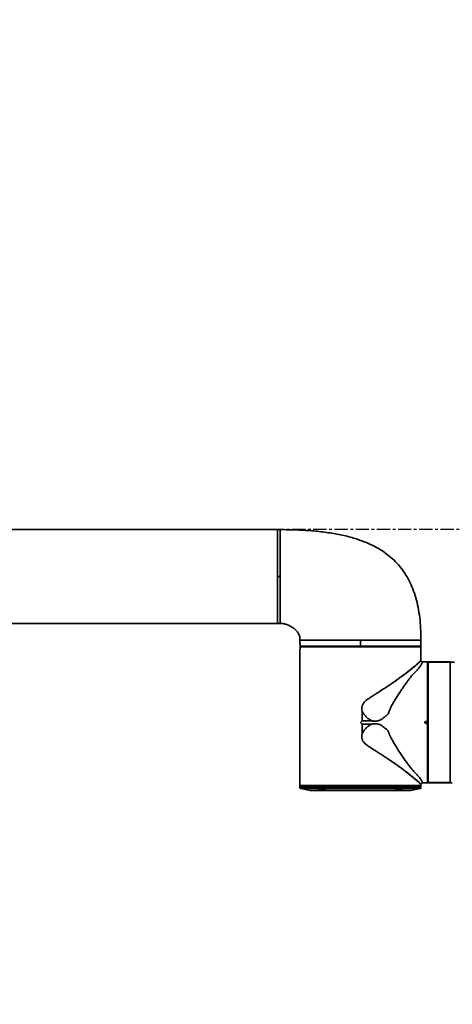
# Model space of a CAD drawing. Header units: millimetres. Extents: x 0 to 420, y 0 to 297.
# Tile 10 of 15: x 248 to 269, y 155 to 203. Entities that reach past the tile are written whole.
import ezdxf

# ---------------------------------------------------------------- set-up
doc = ezdxf.new("R2010")
doc.units = ezdxf.units.MM
doc.linetypes.add('CENTERX2', pattern=[20.32, 12.7, -2.54, 2.54, -2.54])
doc.layers.get('0').update_dxf_attribs({"lineweight": 18})
doc.layers.add('中心线层', color=6, linetype='CENTERX2', lineweight=25)

# ---------------------------------------------------------------- blocks, each defined once
blk = doc.blocks.new('SW_CENTERMARKSYMBOL_4')
at = {"layer": '中心线层', "color": 0}
blk.add_line((-1, 0), (-1400.5, 0), dxfattribs=at)
blk = doc.blocks.new('2')
at = {"color": 0, "linetype": 'Continuous', "lineweight": 35}
for p, q in [((-38.935, 0), (-61.55, 0)), ((-38.935, 0), (-38.935, -4.19856)), ((-38.925, -0.375), (-38.935, -0.375)), ((-38.79987, 0), (-38.925, 0)), ((-38.925, -2.25), (-38.925, 0)), ((-38.8, 0), (-38.8, -2.25)), ((-38.925, -2.25), (-38.8, -2.25)), ((-38.925, -4.5), (-38.925, -2.25)), ((-38.8, -2.25), (-38.8, -4.5)), ((-38.935, -3.8738), (-38.925, -3.8738)), ((-38.935, -4.125), (-38.925, -4.125)), ((-38.935, -4.19856), (-38.935, -4.5)), ((-61.55, -4.5), (-38.935, -4.5)), ((-38.925, -4.5), (-38.79987, -4.5)), ((-37.85, -5.29987), (-37.85, -5.46501)), ((-37.84957, -5.59), (-37.84957, -5.515)), ((-37.82473, -5.60015), (-37.82473, -5.6)), ((-37.82473, -5.6), (-37.7, -5.6)), ((-37.7, -5.59), (-37.7, -5.6)), ((-34.95, -5.59), (-34.95, -5.3)), ((-32.2, -5.6), (-32.2, -5.59)), ((-32.2, -5.6), (-32.07527, -5.6)), ((-32.07527, -5.60015), (-32.07527, -5.6)), ((-32.05, -5.59), (-32.05, -5.29987)), ((-37.85, -5.755), (-37.84995, -5.7518)), ((-37.85, -5.755), (-37.85, -12.27485)), ((-32.05032, -5.71343), (-32.05032, -5.73616)), ((-32.05, -5.755), (-32.05, -5.75484)), ((-32.05, -6.27588), (-32.05, -5.755)), ((-31.73515, -6.35), (-31.97052, -6.35)), ((-31.71015, -6.375), (-31.73515, -6.35)), ((-31.73515, -9.20524), (-31.73515, -6.35)), ((-31.71, -6.375), (-31.71015, -6.375)), ((-31.71015, -6.375), (-31.71015, -9.21065)), ((-31.71, -6.375), (-31.71, -9.21065)), ((-31.7, -6.5), (-31.71, -6.5)), ((-30.65, -6.35), (-31.7, -6.35)), ((-31.7, -6.35), (-31.7, -12.13126)), ((-30.65, -6.36396), (-31.7, -6.36396)), ((-30.65, -6.35), (-30.65, -6.36861)), ((-30.65, -6.36861), (-30.65, -12.15001)), ((-33.49387, -7.40954), (-33.49794, -7.41231)), ((-34.87385, -9.17385), (-34.87385, -8.70235)), ((-34.87385, -9.17385), (-34.40652, -9.17385)), ((-34.40652, -9.32615), (-34.87385, -9.32615)), ((-34.87385, -9.79765), (-34.87385, -9.32615)), ((-31.865, -9.25083), (-31.865, -9.24917)), ((-31.86, -9.25083), (-31.865, -9.25083)), ((-31.86, -9.24917), (-31.86, -9.25083)), ((-31.85509, -9.24917), (-31.86, -9.24917)), ((-31.85509, -9.25083), (-31.86, -9.25083)), ((-31.85509, -9.24917), (-31.85509, -9.25083)), ((-31.82334, -9.21186), (-31.71286, -9.20993)), ((-31.71015, -9.21488), (-31.82334, -9.21686)), ((-31.82334, -9.28314), (-31.71015, -9.28512)), ((-31.71286, -9.29007), (-31.82334, -9.28814)), ((-31.73515, -12.15), (-31.73515, -9.29476)), ((-31.71015, -9.21065), (-31.71015, -9.21488)), ((-31.71, -9.21065), (-31.71015, -9.21065)), ((-31.71015, -9.28512), (-31.71015, -9.21488)), ((-31.71, -9.21488), (-31.71015, -9.21488)), ((-31.71015, -9.28512), (-31.71015, -9.28935)), ((-31.71, -9.28512), (-31.71015, -9.28512)), ((-31.71015, -9.28935), (-31.71015, -12.125)), ((-31.71, -9.28935), (-31.71015, -9.28935)), ((-31.71, -9.21065), (-31.71, -9.21488)), ((-31.71, -9.28512), (-31.71, -9.21488)), ((-31.71, -9.28512), (-31.71, -9.28935)), ((-31.71, -9.28935), (-31.71, -12.125)), ((-33.49906, -11.08693), (-33.49828, -11.08746)), ((-31.7, -11.63157), (-31.71, -11.63157)), ((-37.85, -12.27485), (-37.825, -12.29985)), ((-32.075, -12.29985), (-32.05, -12.27485)), ((-32.05, -12.27485), (-32.05, -12.22412)), ((-31.97052, -12.15), (-31.88515, -12.15)), ((-31.73515, -12.15), (-31.71015, -12.125)), ((-31.71015, -12.125), (-31.71, -12.125)), ((-31.71, -12), (-31.7, -12)), ((-31.7, -12.13604), (-30.65, -12.13604)), ((-31.7, -12.15), (-30.65, -12.15)), ((-37.85, -12.3), (-37.85, -12.37401)), ((-37.85, -12.37401), (-32.89939, -12.37401)), ((-37.825, -12.29985), (-37.825, -12.3)), ((-34.95, -12.29985), (-37.825, -12.29985)), ((-37.80981, -12.42304), (-37.35627, -12.51375)), ((-37.35627, -12.51375), (-33.24851, -12.51375)), ((-37.34646, -12.51472), (-32.55354, -12.51472)), ((-36.64122, -12.4878), (-36.64017, -12.48989)), ((-32.075, -12.29985), (-34.95, -12.29985)), ((-33.24851, -12.51375), (-32.54373, -12.51375)), ((-32.89939, -12.37401), (-32.05, -12.37401)), ((-32.54373, -12.51375), (-32.0902, -12.42304)), ((-32.075, -12.3), (-32.075, -12.29985)), ((-32.05, -12.37401), (-32.05, -12.3))]:
    blk.add_line(p, q, dxfattribs=at)
for points in [[(-37.84966, -5.62515), (-37.84967, -5.67458), (-37.84968, -5.71343)], [(-32.05035, -5.62515), (-32.06259, -5.62515), (-32.09228, -5.62515), (-32.13925, -5.62515), (-32.20321, -5.62515), (-32.28378, -5.62515), (-32.38046, -5.62515), (-32.49267, -5.62515), (-32.61974, -5.62515), (-32.76089, -5.62515), (-32.91528, -5.62515), (-33.08196, -5.62515), (-33.25994, -5.62515), (-33.44814, -5.62515), (-33.64541, -5.62515), (-33.85056, -5.62515), (-34.06237, -5.62515), (-34.27954, -5.62515), (-34.50076, -5.62515), (-34.7247, -5.62515), (-34.95, -5.62515), (-35.1753, -5.62515), (-35.39924, -5.62515), (-35.62046, -5.62515), (-35.83763, -5.62515), (-36.04944, -5.62515), (-36.2546, -5.62515), (-36.45187, -5.62515), (-36.64006, -5.62515), (-36.81804, -5.62515), (-36.98473, -5.62515), (-37.13911, -5.62515), (-37.28026, -5.62515), (-37.40733, -5.62515), (-37.51954, -5.62515), (-37.61623, -5.62515), (-37.69679, -5.62515), (-37.76075, -5.62515), (-37.80772, -5.62515), (-37.83742, -5.62515), (-37.84966, -5.62515)], [(-37.84957, -5.59), (-37.8358, -5.59), (-37.80274, -5.59), (-37.75063, -5.59), (-37.6798, -5.59), (-37.59073, -5.59), (-37.48401, -5.59), (-37.36037, -5.59), (-37.22061, -5.59), (-37.06569, -5.59), (-36.89663, -5.59), (-36.71456, -5.59), (-36.5207, -5.59), (-36.31634, -5.59), (-36.10285, -5.59), (-35.88167, -5.59), (-35.65425, -5.59), (-35.42213, -5.59), (-35.18686, -5.59), (-34.95, -5.59)], [(-37.84465, -5.62008), (-37.83501, -5.61044), (-37.82743, -5.60286)], [(-32.07527, -5.6), (-32.08757, -5.6), (-32.11811, -5.6), (-32.1667, -5.6), (-32.23303, -5.6), (-32.31667, -5.6), (-32.41709, -5.6), (-32.53366, -5.6), (-32.66562, -5.6), (-32.81214, -5.6), (-32.97229, -5.6), (-33.14504, -5.6), (-33.3293, -5.6), (-33.52388, -5.6), (-33.72755, -5.6), (-33.93901, -5.6), (-34.15691, -5.6), (-34.37987, -5.6), (-34.60646, -5.6), (-34.83525, -5.6), (-35.06476, -5.6), (-35.29354, -5.6), (-35.52013, -5.6), (-35.74309, -5.6), (-35.96099, -5.6), (-36.17245, -5.6), (-36.37612, -5.6), (-36.57071, -5.6), (-36.75496, -5.6), (-36.92771, -5.6), (-37.08786, -5.6), (-37.23438, -5.6), (-37.36634, -5.6), (-37.48291, -5.6), (-37.58334, -5.6), (-37.66698, -5.6), (-37.7333, -5.6), (-37.78189, -5.6), (-37.81243, -5.6), (-37.82473, -5.6)], [(-37.82473, -5.60015), (-37.81243, -5.60015), (-37.78189, -5.60015), (-37.7333, -5.60015), (-37.66698, -5.60015), (-37.58334, -5.60015), (-37.48291, -5.60015), (-37.36634, -5.60015), (-37.23438, -5.60015), (-37.08786, -5.60015), (-36.92771, -5.60015), (-36.75496, -5.60015), (-36.57071, -5.60015), (-36.37612, -5.60015), (-36.17245, -5.60015), (-35.96099, -5.60015), (-35.74309, -5.60015), (-35.52013, -5.60015), (-35.29354, -5.60015), (-35.06476, -5.60015), (-34.83525, -5.60015), (-34.60646, -5.60015), (-34.37987, -5.60015), (-34.15691, -5.60015), (-33.93901, -5.60015), (-33.72755, -5.60015), (-33.52388, -5.60015), (-33.3293, -5.60015), (-33.14504, -5.60015), (-32.97229, -5.60015), (-32.81214, -5.60015), (-32.66562, -5.60015), (-32.53366, -5.60015), (-32.41709, -5.60015), (-32.31667, -5.60015), (-32.23303, -5.60015), (-32.1667, -5.60015), (-32.11811, -5.60015), (-32.08757, -5.60015), (-32.07527, -5.60015)], [(-34.95, -5.6), (-35.17136, -5.6), (-35.39133, -5.6), (-35.6085, -5.6), (-35.82151, -5.6), (-36.02901, -5.6), (-36.22969, -5.6), (-36.42227, -5.6), (-36.60555, -5.6), (-36.77837, -5.6), (-36.93962, -5.6), (-37.08829, -5.6), (-37.22345, -5.6), (-37.34423, -5.6), (-37.44987, -5.6), (-37.53971, -5.6), (-37.61318, -5.6), (-37.66981, -5.6), (-37.70924, -5.6), (-37.73123, -5.6), (-37.73563, -5.6), (-37.72243, -5.6), (-37.7, -5.6)], [(-34.95, -5.59), (-34.72247, -5.59), (-34.49634, -5.59), (-34.27301, -5.59), (-34.05385, -5.59), (-33.84022, -5.59), (-33.63343, -5.59), (-33.43475, -5.59), (-33.24542, -5.59), (-33.0666, -5.59), (-32.89939, -5.59), (-32.74482, -5.59), (-32.60385, -5.59), (-32.47735, -5.59), (-32.36608, -5.59), (-32.27075, -5.59), (-32.19194, -5.59), (-32.13013, -5.59), (-32.0857, -5.59), (-32.05894, -5.59), (-32.05, -5.59)], [(-32.2, -5.6), (-32.17758, -5.6), (-32.16437, -5.6), (-32.16877, -5.6), (-32.19076, -5.6), (-32.23019, -5.6), (-32.28683, -5.6), (-32.36029, -5.6), (-32.45013, -5.6), (-32.55577, -5.6), (-32.67656, -5.6), (-32.81171, -5.6), (-32.96038, -5.6), (-33.12164, -5.6), (-33.29445, -5.6), (-33.47773, -5.6), (-33.67031, -5.6), (-33.87099, -5.6), (-34.07849, -5.6), (-34.2915, -5.6), (-34.50867, -5.6), (-34.72864, -5.6), (-34.95, -5.6)], [(-32.07257, -5.60286), (-32.06293, -5.6125), (-32.05535, -5.62008)], [(-32.05032, -5.71343), (-32.05033, -5.66399), (-32.05035, -5.62515)], [(-31.82343, -9.20679), (-31.77399, -9.20592), (-31.73515, -9.20524)], [(-31.73515, -9.29476), (-31.78458, -9.29389), (-31.82343, -9.29321)], [(-31.73008, -9.21023), (-31.7823, -9.21114), (-31.82334, -9.21186)], [(-31.82334, -9.28814), (-31.77111, -9.28905), (-31.73008, -9.28977)], [(-31.71286, -9.20993), (-31.7225, -9.2101), (-31.73008, -9.21023)], [(-31.73008, -9.28977), (-31.72043, -9.28994), (-31.71286, -9.29007)], [(-37.85, -12.27485), (-37.84106, -12.27485), (-37.8143, -12.27485), (-37.76987, -12.27485), (-37.70806, -12.27485), (-37.62925, -12.27485), (-37.53392, -12.27485), (-37.42266, -12.27485), (-37.29615, -12.27485), (-37.15518, -12.27485), (-37.00061, -12.27485), (-36.8334, -12.27485), (-36.65458, -12.27485), (-36.46525, -12.27485), (-36.26657, -12.27485), (-36.05978, -12.27485), (-35.84615, -12.27485), (-35.62699, -12.27485), (-35.40366, -12.27485), (-35.17753, -12.27485), (-34.95, -12.27485)], [(-34.95, -12.27485), (-34.72247, -12.27485), (-34.49634, -12.27485), (-34.27301, -12.27485), (-34.05385, -12.27485), (-33.84022, -12.27485), (-33.63343, -12.27485), (-33.43475, -12.27485), (-33.24542, -12.27485), (-33.0666, -12.27485), (-32.89939, -12.27485), (-32.74482, -12.27485), (-32.60385, -12.27485), (-32.47735, -12.27485), (-32.36608, -12.27485), (-32.27075, -12.27485), (-32.19194, -12.27485), (-32.13013, -12.27485), (-32.0857, -12.27485), (-32.05894, -12.27485), (-32.05, -12.27485)], [(-37.825, -12.3), (-37.84106, -12.3), (-37.85, -12.3), (-37.84106, -12.3), (-37.8143, -12.3), (-37.76987, -12.3), (-37.70806, -12.3), (-37.62925, -12.3), (-37.53392, -12.3), (-37.42266, -12.3), (-37.29615, -12.3), (-37.15518, -12.3), (-37.00061, -12.3), (-36.8334, -12.3), (-36.65458, -12.3), (-36.46525, -12.3), (-36.26657, -12.3), (-36.05978, -12.3), (-35.84615, -12.3), (-35.62699, -12.3), (-35.40366, -12.3), (-35.17753, -12.3), (-34.95, -12.3), (-34.72247, -12.3), (-34.49634, -12.3), (-34.27301, -12.3), (-34.05385, -12.3), (-33.84022, -12.3), (-33.63343, -12.3), (-33.43475, -12.3), (-33.24542, -12.3), (-33.0666, -12.3), (-32.89939, -12.3)], [(-37.80981, -12.42304), (-37.80099, -12.42304), (-37.7746, -12.42304), (-37.73079, -12.42304), (-37.66984, -12.42304), (-37.59212, -12.42304), (-37.49811, -12.42304), (-37.38839, -12.42304), (-37.26363, -12.42304), (-37.12462, -12.42304), (-36.97219, -12.42304), (-36.8073, -12.42304), (-36.63095, -12.42304), (-36.44425, -12.42304), (-36.24833, -12.42304), (-36.0444, -12.42304), (-35.83373, -12.42304), (-35.61761, -12.42304), (-35.39737, -12.42304), (-35.17438, -12.42304), (-34.95, -12.42304), (-34.72562, -12.42304), (-34.50263, -12.42304), (-34.28239, -12.42304), (-34.06627, -12.42304), (-33.8556, -12.42304), (-33.65168, -12.42304), (-33.45576, -12.42304), (-33.26905, -12.42304), (-33.09271, -12.42304), (-32.92781, -12.42304), (-32.77539, -12.42304), (-32.63637, -12.42304), (-32.51162, -12.42304), (-32.40189, -12.42304), (-32.30788, -12.42304), (-32.23016, -12.42304), (-32.16921, -12.42304), (-32.1254, -12.42304), (-32.09901, -12.42304), (-32.0902, -12.42304)], [(-32.89939, -12.3), (-32.74482, -12.3), (-32.60385, -12.3), (-32.47735, -12.3), (-32.36608, -12.3), (-32.27075, -12.3), (-32.19194, -12.3), (-32.13013, -12.3), (-32.0857, -12.3), (-32.05894, -12.3), (-32.05, -12.3), (-32.05894, -12.3), (-32.075, -12.3)]]:
    blk.add_lwpolyline(points, dxfattribs=at)
at = {"color": 0, "linetype": 'CENTERX2', "lineweight": 18}
blk.add_arc((0.05, 0), 70, 95, 85, dxfattribs=at)
at = {"color": 0, "linetype": 'Continuous', "lineweight": 35}
for centre, radius, start, end in [((-31.8634, -12.25232), 3.00316, 89.935241, 90.030593), ((-27.85006, -9.14164), 3.9739, 180.939286, 181.012452), ((-27.50542, -9.36423), 4.31859, 178.990468, 179.057794), ((-31.75162, -9.21436), 0.07177, 178.003975, 181.996025), ((-31.75161, -9.28564), 0.07177, 178.004126, 181.995874), ((-37.8, -12.37401), 0.05, 180, 258.690068), ((-37.34646, -12.46472), 0.05, 258.690068, 270), ((-32.55354, -12.46472), 0.05, 270, 281.309932), ((-32.1, -12.37401), 0.05, 281.309932, 0)]:
    blk.add_arc(centre, radius, start, end, dxfattribs=at)
for points, knots in [([(-38.8, 0), (-38.52431, -0.00273), (-37.99071, -0.00802), (-37.21748, -0.05641), (-36.49833, -0.1377), (-35.83301, -0.25634), (-35.261, -0.40378), (-34.77513, -0.57214), (-34.36591, -0.75204), (-33.98971, -0.95971), (-33.64658, -1.19629), (-33.33665, -1.46284), (-33.06005, -1.76034), (-32.81692, -2.08965), (-32.60729, -2.45157), (-32.43106, -2.84688), (-32.28904, -3.27365), (-32.1801, -3.73216), (-32.1039, -4.22292), (-32.05732, -4.74944), (-32.05249, -5.11257), (-32.05, -5.3)], [0, 0, 0, 0, 0.82716327, 1.60098594, 2.3235513, 2.99769315, 3.62722961, 4.09388784, 4.5392075, 4.96690724, 5.38136801, 5.78759184, 6.19108471, 6.59767745, 7.01327525, 7.44362757, 7.89412288, 8.36093724, 8.85606848, 9.3831753, 9.94546509, 9.94546509, 9.94546509, 9.94546509]), ([(-38.8, -4.5), (-38.7498, -4.50175), (-38.64336, -4.50545), (-38.48252, -4.55194), (-38.31967, -4.62248), (-38.16505, -4.71867), (-38.02836, -4.8366), (-37.92143, -4.97441), (-37.84986, -5.13194), (-37.84995, -5.244), (-37.85, -5.3)], [0, 0, 0, 0, 0.15039578, 0.31887227, 0.49872167, 0.68257335, 0.86375675, 1.03774954, 1.20438901, 1.37086718, 1.37086718, 1.37086718, 1.37086718]), ([(-37.85, -5.3), (-37.84521, -5.3), (-37.83564, -5.3), (-37.7586, -5.3), (-37.63707, -5.3), (-37.46861, -5.3), (-37.25732, -5.3), (-37.00647, -5.3), (-36.72046, -5.3), (-36.40415, -5.3), (-36.06296, -5.3), (-35.70272, -5.3), (-35.32961, -5.3), (-35.07654, -5.3), (-34.95, -5.3)], [0, 0, 0, 0, 0.24166675, 0.48333341, 0.72499986, 0.96666692, 1.2083331, 1.45000021, 1.69166736, 1.93333329, 2.1750012, 2.41666661, 2.65833326, 2.90000141, 2.90000141, 2.90000141, 2.90000141]), ([(-37.84957, -5.515), (-37.84958, -5.50935), (-37.8496, -5.50018), (-37.84969, -5.48832), (-37.84979, -5.47931), (-37.84988, -5.47224), (-37.84996, -5.46654), (-37.85004, -5.46429), (-37.84995, -5.4654), (-37.84995, -5.46784), (-37.84995, -5.46785)], [0, 0, 0, 0, 0.0093708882, 0.0151859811, 0.0217419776, 0.0282913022, 0.0341010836, 0.0434638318, 0.0528386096, 0.0528505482, 0.0528505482, 0.0528505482, 0.0528505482]), ([(-37.84966, -5.62515), (-37.84963, -5.62512), (-37.84959, -5.62506), (-37.84905, -5.6245), (-37.84795, -5.62339), (-37.84635, -5.62178), (-37.84522, -5.62064), (-37.84465, -5.62008)], [0, 0, 0, 0, 0.00089218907, 0.00178687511, 0.0035615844, 0.00534083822, 0.00712400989, 0.00712400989, 0.00712400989, 0.00712400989]), ([(-37.82743, -5.60286), (-37.82688, -5.60231), (-37.82595, -5.60139), (-37.82509, -5.60051), (-37.82473, -5.60015)], [0, 0, 0, 0, 0.00225466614, 0.00382539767, 0.00382539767, 0.00382539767, 0.00382539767]), ([(-37.82473, -5.6), (-37.82436, -5.6), (-37.8236, -5.6), (-37.82264, -5.6), (-37.82248, -5.6), (-37.82239, -5.6)], [0, 0, 0, 0, 0.00064870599, 0.00131949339, 0.00234544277, 0.00234544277, 0.00234544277, 0.00234544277]), ([(-37.82239, -5.6), (-37.82243, -5.6), (-37.8225, -5.6), (-37.82321, -5.6), (-37.82416, -5.6), (-37.82473, -5.6)], [0, 0, 0, 0, 0.00064921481, 0.00131927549, 0.00234544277, 0.00234544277, 0.00234544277, 0.00234544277]), ([(-34.95, -5.3), (-34.82346, -5.3), (-34.57039, -5.3), (-34.19728, -5.3), (-33.83704, -5.3), (-33.49585, -5.3), (-33.17954, -5.3), (-32.89353, -5.3), (-32.64268, -5.3), (-32.43139, -5.3), (-32.26293, -5.3), (-32.1414, -5.3), (-32.06437, -5.3), (-32.05479, -5.3), (-32.05, -5.3)], [0, 0, 0, 0, 0.24166615, 0.48333271, 0.72499981, 0.96666593, 1.20833175, 1.44999881, 1.69166582, 1.9333319, 2.17499887, 2.41666521, 2.65833177, 2.89999843, 2.89999843, 2.89999843, 2.89999843]), ([(-32.07527, -5.6), (-32.07564, -5.6), (-32.0764, -5.6), (-32.07736, -5.6), (-32.07752, -5.6), (-32.07762, -5.6)], [0, 0, 0, 0, 0.00064861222, 0.00131930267, 0.00234544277, 0.00234544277, 0.00234544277, 0.00234544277]), ([(-32.07762, -5.6), (-32.07758, -5.6), (-32.0775, -5.6), (-32.07679, -5.6), (-32.07584, -5.6), (-32.07527, -5.6)], [0, 0, 0, 0, 0.00064928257, 0.00131941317, 0.00234544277, 0.00234544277, 0.00234544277, 0.00234544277]), ([(-32.07527, -5.60015), (-32.07492, -5.60051), (-32.07405, -5.60139), (-32.07312, -5.60231), (-32.07257, -5.60286)], [0, 0, 0, 0, 0.00157073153, 0.00382539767, 0.00382539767, 0.00382539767, 0.00382539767]), ([(-32.05535, -5.62008), (-32.05476, -5.62066), (-32.05363, -5.6218), (-32.05229, -5.62314), (-32.05139, -5.62406), (-32.05082, -5.62464), (-32.05041, -5.62507), (-32.05037, -5.62512), (-32.05035, -5.62515)], [0, 0, 0, 0, 0.00184173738, 0.00355349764, 0.00447433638, 0.00535526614, 0.00626912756, 0.00712412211, 0.00712412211, 0.00712412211, 0.00712412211]), ([(-37.84968, -5.71343), (-37.84969, -5.71891), (-37.84971, -5.72986), (-37.84984, -5.74359), (-37.84997, -5.75314), (-37.84999, -5.75438), (-37.85, -5.755)], [0, 0, 0, 0, 0.0104248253, 0.0207928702, 0.0311806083, 0.0415766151, 0.0415766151, 0.0415766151, 0.0415766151]), ([(-32.05, -5.755), (-32.05001, -5.75436), (-32.05003, -5.75308), (-32.05016, -5.74356), (-32.05029, -5.72985), (-32.05031, -5.7189), (-32.05032, -5.71343)], [0, 0, 0, 0, 0.010425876, 0.0207940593, 0.0311814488, 0.0415766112, 0.0415766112, 0.0415766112, 0.0415766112]), ([(-31.97052, -6.35), (-31.97121, -6.35172), (-31.97258, -6.35515), (-31.98344, -6.38255), (-32.00398, -6.42588), (-32.03828, -6.48576), (-32.08878, -6.5607), (-32.14765, -6.63612), (-32.20782, -6.70652), (-32.26319, -6.76783), (-32.32429, -6.83283), (-32.39159, -6.90003), (-32.46458, -6.97667), (-32.53546, -7.06628), (-32.61305, -7.16639), (-32.6922, -7.27238), (-32.78149, -7.39499), (-32.88188, -7.53721), (-32.99319, -7.6999), (-33.10824, -7.873), (-33.22224, -8.0522), (-33.33423, -8.23413), (-33.43152, -8.40357), (-33.52237, -8.5611), (-33.56773, -8.69227), (-33.60074, -8.79917), (-33.64032, -8.85807), (-33.67964, -8.89859), (-33.71231, -8.92608), (-33.74906, -8.94864), (-33.78547, -8.98024), (-33.82534, -9.015), (-33.86931, -9.0514), (-33.92228, -9.09087), (-33.98683, -9.1307), (-34.06632, -9.16387), (-34.15056, -9.1822), (-34.26467, -9.19001), (-34.34989, -9.1803), (-34.40652, -9.17385)], [0, 0, 0, 0, 0.16375914, 0.32614884, 0.48650874, 0.65153602, 0.81107458, 0.971397, 1.06713846, 1.16445452, 1.26195252, 1.3602296, 1.45742174, 1.5784982, 1.69938831, 1.81753189, 1.94157611, 2.10185877, 2.2635554, 2.42937266, 2.6006937, 2.76007677, 2.9177021, 3.04015122, 3.16209097, 3.22275451, 3.28387529, 3.31388768, 3.34509204, 3.37599835, 3.40687177, 3.44914543, 3.4904622, 3.53017356, 3.59178495, 3.6537659, 3.71512454, 3.77707142, 3.89978512, 3.89978512, 3.89978512, 3.89978512]), ([(-33.49387, -7.40954), (-33.44088, -7.37294), (-33.34037, -7.30351), (-33.19478, -7.19998), (-33.05843, -7.10115), (-32.92259, -7.00029), (-32.79398, -6.90271), (-32.67295, -6.80883), (-32.56556, -6.72361), (-32.45501, -6.63401), (-32.34495, -6.5426), (-32.24118, -6.45368), (-32.15747, -6.37981), (-32.09584, -6.32345), (-32.05704, -6.2844), (-32.05238, -6.27867), (-32.05013, -6.27588)], [0, 0, 0, 0, 0.12119079, 0.22986695, 0.34842221, 0.45984429, 0.58348036, 0.70130906, 0.81338464, 0.91977259, 1.07505285, 1.227761, 1.37955865, 1.53371838, 1.6900566, 1.8376245, 1.8376245, 1.8376245, 1.8376245]), ([(-32.05093, -6.27858), (-32.05248, -6.28097), (-32.05607, -6.28651), (-32.06848, -6.30422), (-32.08657, -6.32666), (-32.10821, -6.35037), (-32.13567, -6.3777), (-32.16652, -6.40637), (-32.20268, -6.43859), (-32.24676, -6.47682), (-32.29458, -6.5173), (-32.344, -6.55833), (-32.39282, -6.59835), (-32.46342, -6.6554), (-32.55998, -6.73204), (-32.67931, -6.82457), (-32.80727, -6.92152), (-32.95069, -7.02795), (-33.11594, -7.14754), (-33.30086, -7.27808), (-33.43038, -7.3663), (-33.49387, -7.40954)], [0, 0, 0, 0, 0.06991254, 0.1619642, 0.2303592, 0.30443939, 0.37570568, 0.44917471, 0.51106984, 0.5879392, 0.68018343, 0.73424802, 0.79971796, 0.87683578, 1.0004785, 1.1352862, 1.25630248, 1.3785175, 1.53435881, 1.68895731, 1.83761436, 1.83761436, 1.83761436, 1.83761436]), ([(-32.04996, -6.276), (-32.05001, -6.2761), (-32.0501, -6.27631), (-32.05066, -6.27783), (-32.05093, -6.27858)], [0, 0, 0, 0, 0.00139652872, 0.00275615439, 0.00275615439, 0.00275615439, 0.00275615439]), ([(-32.04996, -6.276), (-32.0475, -6.28558), (-32.04264, -6.30455), (-32.02416, -6.32777), (-31.99963, -6.34455), (-31.98032, -6.34817), (-31.97052, -6.35)], [0, 0, 0, 0, 0.029452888, 0.058293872, 0.087133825, 0.116805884, 0.116805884, 0.116805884, 0.116805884]), ([(-30.45, -6.36381), (-30.4873, -6.35902), (-30.55372, -6.3505), (-30.62066, -6.35015), (-30.65, -6.35)], [0, 0, 0, 0, 0.112697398, 0.200666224, 0.200666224, 0.200666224, 0.200666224]), ([(-33.49794, -7.41231), (-33.52798, -7.43282), (-33.58926, -7.47467), (-33.68515, -7.53906), (-33.78631, -7.60619), (-33.88699, -7.67218), (-33.99132, -7.73989), (-34.10121, -7.81044), (-34.20954, -7.87922), (-34.30976, -7.94253), (-34.39682, -7.99777), (-34.48303, -8.05364), (-34.56745, -8.11033), (-34.64995, -8.1695), (-34.7189, -8.22531), (-34.77351, -8.2787), (-34.82797, -8.34508), (-34.87439, -8.44433), (-34.88683, -8.5741), (-34.87818, -8.65958), (-34.87385, -8.70235)], [0, 0, 0, 0, 0.11704016, 0.23879146, 0.36525712, 0.49643593, 0.61030379, 0.74522093, 0.89159074, 0.99501724, 1.09809919, 1.19695044, 1.29795128, 1.39681923, 1.49433879, 1.55693314, 1.61949478, 1.74430074, 1.86939365, 1.99470906, 1.99470906, 1.99470906, 1.99470906]), ([(-34.87385, -8.70235), (-34.84784, -8.74965), (-34.79514, -8.84548), (-34.68723, -8.97285), (-34.55897, -9.0876), (-34.4579, -9.14478), (-34.40652, -9.17385)], [0, 0, 0, 0, 0.161682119, 0.327566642, 0.498489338, 0.675220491, 0.675220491, 0.675220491, 0.675220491]), ([(-34.95, -9.25), (-34.93578, -9.23578), (-34.9104, -9.2104), (-34.88502, -9.18502), (-34.87385, -9.17385)], [0, 0, 0, 0, 0.060310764, 0.107694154, 0.107694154, 0.107694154, 0.107694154]), ([(-34.87385, -9.32615), (-34.88806, -9.31194), (-34.91345, -9.28656), (-34.93883, -9.26117), (-34.95, -9.25)], [0, 0, 0, 0, 0.060308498, 0.107693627, 0.107693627, 0.107693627, 0.107693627]), ([(-34.40652, -9.32615), (-34.45782, -9.35518), (-34.5588, -9.4123), (-34.68703, -9.52694), (-34.79503, -9.65435), (-34.84779, -9.75028), (-34.87385, -9.79765)], [0, 0, 0, 0, 0.17647874, 0.34731541, 0.513285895, 0.675222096, 0.675222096, 0.675222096, 0.675222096]), ([(-34.40652, -9.32615), (-34.37629, -9.32235), (-34.31891, -9.31512), (-34.23214, -9.31231), (-34.14711, -9.31817), (-34.05339, -9.33932), (-33.95764, -9.38414), (-33.8631, -9.4505), (-33.78618, -9.52357), (-33.70625, -9.57694), (-33.64363, -9.63541), (-33.587, -9.72318), (-33.56825, -9.84478), (-33.50165, -9.96754), (-33.41841, -10.12352), (-33.30898, -10.30698), (-33.17397, -10.52543), (-33.03844, -10.73311), (-32.90319, -10.93229), (-32.7956, -11.08532), (-32.7093, -11.20425), (-32.64623, -11.28924), (-32.58413, -11.37132), (-32.52243, -11.4501), (-32.46096, -11.5269), (-32.39439, -11.59729), (-32.3273, -11.66403), (-32.26614, -11.72898), (-32.21033, -11.79062), (-32.14945, -11.86167), (-32.08997, -11.93763), (-32.03907, -12.01302), (-31.99863, -12.08317), (-31.97478, -12.13846), (-31.97194, -12.14615), (-31.97052, -12.15)], [0, 0, 0, 0, 0.06575315, 0.12479963, 0.187137, 0.24931944, 0.33110715, 0.4135633, 0.49788106, 0.55984196, 0.62094112, 0.68240875, 0.78299884, 0.88551461, 0.98795784, 1.17663972, 1.3658775, 1.57914499, 1.76377016, 1.9562703, 2.05627124, 2.15239504, 2.24364213, 2.34363048, 2.43989464, 2.53626713, 2.63344595, 2.73062736, 2.82851426, 2.92479938, 3.08627626, 3.24601408, 3.41032646, 3.65523154, 3.90022126, 3.90022126, 3.90022126, 3.90022126]), ([(-31.865, -9.24917), (-31.86438, -9.24368), (-31.86314, -9.23271), (-31.8536, -9.2188), (-31.83986, -9.209), (-31.82891, -9.20753), (-31.82343, -9.20679)], [0, 0, 0, 0, 0.016401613, 0.0327902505, 0.049148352, 0.0655966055, 0.0655966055, 0.0655966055, 0.0655966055]), ([(-31.82343, -9.29321), (-31.8289, -9.29249), (-31.83985, -9.29105), (-31.85356, -9.28123), (-31.86308, -9.2673), (-31.86436, -9.25633), (-31.865, -9.25083)], [0, 0, 0, 0, 0.016399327, 0.032789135, 0.0491469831, 0.06559586, 0.06559586, 0.06559586, 0.06559586]), ([(-31.82334, -9.21186), (-31.82816, -9.21249), (-31.83781, -9.21376), (-31.84991, -9.22242), (-31.85835, -9.23466), (-31.85945, -9.24433), (-31.86, -9.24917)], [0, 0, 0, 0, 0.0144522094, 0.0289014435, 0.0433535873, 0.0578054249, 0.0578054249, 0.0578054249, 0.0578054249]), ([(-31.86, -9.25083), (-31.85942, -9.25561), (-31.85824, -9.26516), (-31.85298, -9.27392), (-31.84929, -9.27699), (-31.84929, -9.27699)], [0, 0, 0, 0, 0.014473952, 0.0289475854, 0.0289592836, 0.0289592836, 0.0289592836, 0.0289592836]), ([(-31.82334, -9.21686), (-31.82786, -9.2175), (-31.83726, -9.21882), (-31.84788, -9.22756), (-31.85405, -9.23834), (-31.85475, -9.24565), (-31.85509, -9.24917)], [0, 0, 0, 0, 0.0135397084, 0.0281528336, 0.0395235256, 0.0500602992, 0.0500602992, 0.0500602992, 0.0500602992]), ([(-31.85509, -9.25083), (-31.85453, -9.25537), (-31.85337, -9.26479), (-31.84481, -9.27555), (-31.83415, -9.28192), (-31.82685, -9.28274), (-31.82334, -9.28314)], [0, 0, 0, 0, 0.0135393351, 0.028152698, 0.0395237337, 0.0500604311, 0.0500604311, 0.0500604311, 0.0500604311]), ([(-31.84929, -9.27699), (-31.84552, -9.28013), (-31.83796, -9.28639), (-31.82822, -9.28756), (-31.82334, -9.28814)], [0, 0, 0, 0, 0.0144220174, 0.028858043, 0.028858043, 0.028858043, 0.028858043]), ([(-31.73008, -9.21023), (-31.73066, -9.21019), (-31.73179, -9.2101), (-31.73314, -9.20933), (-31.73406, -9.20841), (-31.73464, -9.20749), (-31.73506, -9.20643), (-31.73512, -9.20563), (-31.73515, -9.20524)], [0, 0, 0, 0, 0.00204516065, 0.00394599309, 0.0049683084, 0.00594719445, 0.00696159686, 0.00791147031, 0.00791147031, 0.00791147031, 0.00791147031]), ([(-31.73515, -9.29476), (-31.73512, -9.29436), (-31.73506, -9.29355), (-31.7345, -9.29212), (-31.73339, -9.29079), (-31.73178, -9.2899), (-31.73064, -9.28981), (-31.73008, -9.28977)], [0, 0, 0, 0, 0.00099128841, 0.00198468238, 0.00395576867, 0.00593165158, 0.00791122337, 0.00791122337, 0.00791122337, 0.00791122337]), ([(-31.71015, -9.21065), (-31.71051, -9.21046), (-31.71139, -9.21002), (-31.71231, -9.20997), (-31.71286, -9.20993)], [0, 0, 0, 0, 0.00116307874, 0.00283131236, 0.00283131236, 0.00283131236, 0.00283131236]), ([(-31.71286, -9.29007), (-31.71231, -9.29004), (-31.71139, -9.28998), (-31.71051, -9.28954), (-31.71015, -9.28935)], [0, 0, 0, 0, 0.00166832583, 0.00283163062, 0.00283163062, 0.00283163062, 0.00283163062]), ([(-34.87385, -9.79765), (-34.87821, -9.84038), (-34.88692, -9.92575), (-34.87616, -10.03382), (-34.84725, -10.11494), (-34.80395, -10.18925), (-34.72944, -10.26767), (-34.62849, -10.34701), (-34.52305, -10.42005), (-34.41621, -10.48992), (-34.29168, -10.56895), (-34.14036, -10.66448), (-33.97242, -10.7721), (-33.80409, -10.88196), (-33.64823, -10.98532), (-33.54777, -11.05375), (-33.49906, -11.08693)], [0, 0, 0, 0, 0.12520202, 0.25011697, 0.31240973, 0.37510538, 0.49961615, 0.62501255, 0.75037207, 0.87560626, 1.00090935, 1.18695052, 1.40946024, 1.60343252, 1.80432646, 1.99345739, 1.99345739, 1.99345739, 1.99345739]), ([(-33.49828, -11.08746), (-33.45216, -11.11878), (-33.35279, -11.18627), (-33.24312, -11.26279), (-33.16467, -11.31823), (-33.12156, -11.3489), (-33.07774, -11.38027), (-33.0333, -11.4123), (-32.98834, -11.44494), (-32.91104, -11.50145), (-32.81157, -11.57527), (-32.70072, -11.65925), (-32.62426, -11.71818), (-32.57376, -11.75754), (-32.5427, -11.7819), (-32.51612, -11.80286), (-32.49378, -11.82058), (-32.47541, -11.83519), (-32.44239, -11.86159), (-32.39841, -11.89709), (-32.34779, -11.93854), (-32.29724, -11.98047), (-32.24878, -12.02145), (-32.20438, -12.05992), (-32.1657, -12.09434), (-32.13046, -12.12714), (-32.09889, -12.15931), (-32.07403, -12.18819), (-32.05738, -12.2115), (-32.05295, -12.21832), (-32.05093, -12.22142)], [0, 0, 0, 0, 0.10765628, 0.23194882, 0.26720176, 0.30355665, 0.34099953, 0.37952033, 0.41910437, 0.45973696, 0.58704241, 0.69597412, 0.78692474, 0.82578204, 0.86028789, 0.89048613, 0.91641357, 0.93810631, 0.95559075, 1.03534338, 1.10289841, 1.15851839, 1.25114924, 1.32829479, 1.39036004, 1.47718594, 1.5662944, 1.65543197, 1.75754737, 1.84294953, 1.84294953, 1.84294953, 1.84294953]), ([(-32.05013, -12.22412), (-32.05008, -12.22417), (-32.04604, -12.22865), (-32.06054, -12.2116), (-32.09599, -12.17655), (-32.15419, -12.12329), (-32.22219, -12.06297), (-32.29447, -12.00057), (-32.37784, -11.92998), (-32.46291, -11.85966), (-32.54814, -11.79051), (-32.63085, -11.72447), (-32.72225, -11.65278), (-32.82271, -11.57543), (-32.94928, -11.4797), (-33.10517, -11.3645), (-33.29374, -11.22898), (-33.42926, -11.13521), (-33.49828, -11.08746)], [0, 0, 0, 0, 0.00156832, 0.15074136, 0.30742151, 0.46181097, 0.57691787, 0.69202834, 0.80463732, 0.92226021, 1.00670738, 1.09495201, 1.18702965, 1.28296971, 1.38280068, 1.53237041, 1.68497312, 1.8433325, 1.8433325, 1.8433325, 1.8433325]), ([(-32.05093, -12.22142), (-32.05066, -12.22217), (-32.0501, -12.22369), (-32.05001, -12.2239), (-32.04996, -12.224)], [0, 0, 0, 0, 0.00135994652, 0.0027568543, 0.0027568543, 0.0027568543, 0.0027568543]), ([(-32.04996, -12.224), (-32.0475, -12.21442), (-32.04264, -12.19546), (-32.02416, -12.17223), (-31.99963, -12.15545), (-31.98032, -12.15183), (-31.97052, -12.15)], [0, 0, 0, 0, 0.029453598, 0.058294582, 0.087134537, 0.116806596, 0.116806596, 0.116806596, 0.116806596]), ([(-31.88515, -12.15), (-31.88402, -12.14997), (-31.88177, -12.14991), (-31.86443, -12.14952), (-31.83965, -12.14912), (-31.81998, -12.14906), (-31.81015, -12.14903)], [0, 0, 0, 0, 0.0187456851, 0.0374910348, 0.0562422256, 0.0750087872, 0.0750087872, 0.0750087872, 0.0750087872]), ([(-31.81015, -12.14903), (-31.82067, -12.1491), (-31.8312, -12.14917), (-31.83885, -12.14917), (-31.83886, -12.14917)], [0, 0, 0, 0, 0.0286865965, 0.0287089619, 0.0287089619, 0.0287089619, 0.0287089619]), ([(-31.81015, -12.14903), (-31.80032, -12.14906), (-31.78067, -12.14912), (-31.7559, -12.14951), (-31.73854, -12.14991), (-31.73628, -12.14997), (-31.73515, -12.15)], [0, 0, 0, 0, 0.0187521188, 0.037488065, 0.0562150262, 0.0750058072, 0.0750058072, 0.0750058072, 0.0750058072]), ([(-31.78145, -12.14917), (-31.78146, -12.14917), (-31.78926, -12.14917), (-31.79971, -12.1491), (-31.81015, -12.14903)], [0, 0, 0, 0, 0.0000109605, 0.0286970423, 0.0286970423, 0.0286970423, 0.0286970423]), ([(-30.65, -12.15001), (-30.61648, -12.15039), (-30.58213, -12.15079), (-30.54806, -12.147), (-30.54723, -12.14691)], [0, 0, 0, 0, 0.100361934, 0.102869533, 0.102869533, 0.102869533, 0.102869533]), ([(-30.60724, -12.1488), (-30.60708, -12.14881), (-30.59239, -12.14961), (-30.57712, -12.14879), (-30.56203, -12.14798)], [0, 0, 0, 0, 0.0004952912, 0.0452404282, 0.0452404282, 0.0452404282, 0.0452404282]), ([(-36.90794, -12.47191), (-36.90249, -12.47347), (-36.88606, -12.47817), (-36.84965, -12.4865), (-36.79825, -12.49576), (-36.74354, -12.50293), (-36.69471, -12.50665), (-36.65707, -12.50653), (-36.6342, -12.50274), (-36.62815, -12.49578), (-36.63974, -12.48641), (-36.66299, -12.47771), (-36.69276, -12.46943), (-36.72879, -12.46134), (-36.78027, -12.45268), (-36.83487, -12.44619), (-36.88374, -12.44287), (-36.92152, -12.44294), (-36.94462, -12.4463), (-36.95051, -12.45262), (-36.9396, -12.46138), (-36.9186, -12.46837), (-36.90794, -12.47191)], [0, 0, 0, 0, 0.015670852, 0.047272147, 0.083523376, 0.119358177, 0.154485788, 0.188967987, 0.223195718, 0.257672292, 0.29276575, 0.328744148, 0.344416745, 0.376018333, 0.412168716, 0.447850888, 0.48290993, 0.517474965, 0.551853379, 0.586408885, 0.621438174, 0.657527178, 0.657527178, 0.657527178, 0.657527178]), ([(-36.63906, -12.49209), (-36.64225, -12.49424), (-36.64855, -12.49849), (-36.67835, -12.50049), (-36.71862, -12.49888), (-36.76646, -12.49372), (-36.81679, -12.48571), (-36.8611, -12.47642), (-36.88752, -12.46941), (-36.90395, -12.46437), (-36.91971, -12.45894), (-36.93588, -12.45168), (-36.93653, -12.44745), (-36.93682, -12.44555)], [0, 0, 0, 0, 0.034421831, 0.068037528, 0.101081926, 0.134074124, 0.167537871, 0.201760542, 0.22902188, 0.235073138, 0.250914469, 0.282884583, 0.309070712, 0.309070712, 0.309070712, 0.309070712]), ([(-33.22267, -12.50644), (-33.21678, -12.50636), (-33.19901, -12.50613), (-33.16134, -12.50335), (-33.11029, -12.49703), (-33.05742, -12.48796), (-33.00988, -12.47738), (-32.97333, -12.46648), (-32.95257, -12.45657), (-32.9503, -12.4488), (-32.96615, -12.44407), (-32.99158, -12.4428), (-33.02243, -12.44338), (-33.05982, -12.44575), (-33.11109, -12.45151), (-33.16397, -12.45994), (-33.21141, -12.47014), (-33.24784, -12.48109), (-33.26866, -12.49151), (-33.27077, -12.49993), (-33.25557, -12.50544), (-33.23331, -12.50611), (-33.22267, -12.50644)], [0, 0, 0, 0, 0.015677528, 0.047322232, 0.081740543, 0.116723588, 0.152407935, 0.188597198, 0.224874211, 0.260808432, 0.296148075, 0.328727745, 0.34440632, 0.376047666, 0.41056253, 0.445500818, 0.481039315, 0.517108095, 0.55340768, 0.589487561, 0.624955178, 0.657458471, 0.657458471, 0.657458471, 0.657458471]), ([(-32.96202, -12.44541), (-32.96186, -12.44554), (-32.95916, -12.44765), (-32.9695, -12.45418), (-32.9937, -12.46422), (-33.03356, -12.47526), (-33.08236, -12.48559), (-33.13474, -12.49392), (-33.18174, -12.49886), (-33.21381, -12.50016), (-33.23859, -12.49946), (-33.25752, -12.49679), (-33.25989, -12.49226), (-33.26106, -12.49003)], [0, 0, 0, 0, 0.002159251, 0.035341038, 0.069172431, 0.103566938, 0.138187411, 0.172536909, 0.206200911, 0.23469815, 0.250269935, 0.281728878, 0.312326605, 0.312326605, 0.312326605, 0.312326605])]:
    blk.add_open_spline(points, degree=3, knots=knots, dxfattribs=at)
at = {"layer": '中心线层', "color": 0, "xscale": 0.05, "yscale": 0.05, "zscale": 0.05}
blk.add_blockref('SW_CENTERMARKSYMBOL_4', (0.05, 0), dxfattribs=at)

msp = doc.modelspace()

# ---------------------------------------------------------------- block references
msp.add_blockref('2', (299.309, 178.222))

doc.saveas('drawing.dxf')
